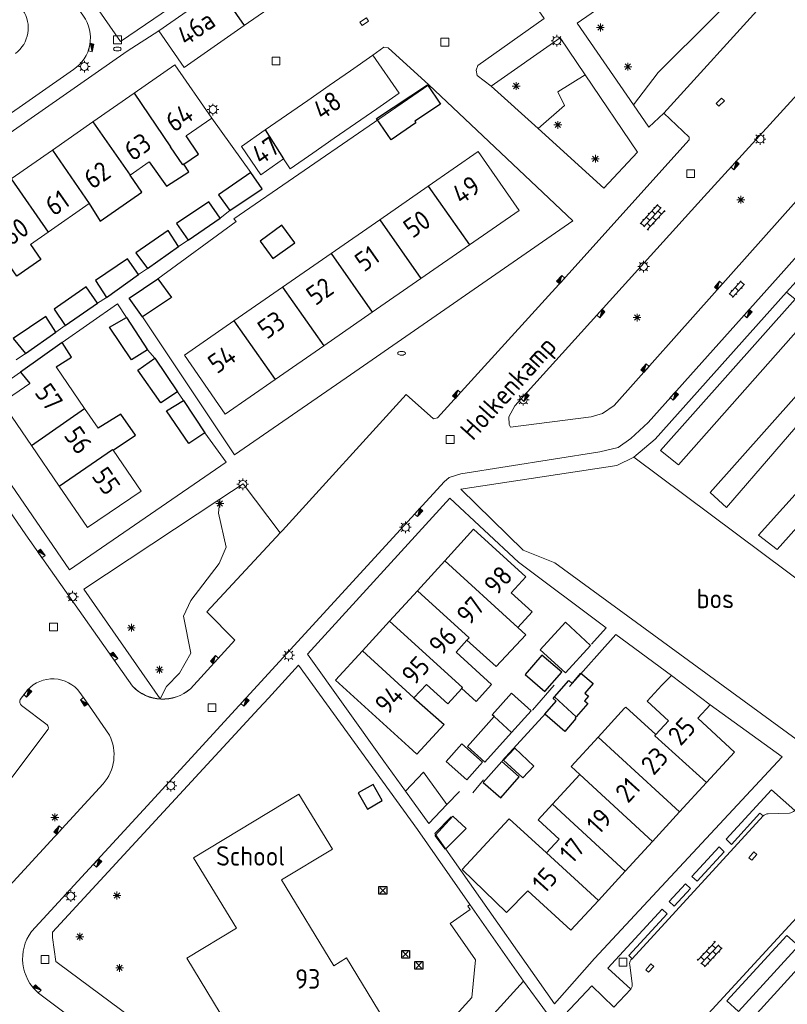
# Model space of a CAD drawing. Extents: x 168769 to 512904, y 516715 to 1559940.
# Tile 121 of 256: x 169708 to 169807, y 519818 to 519944. Entities that reach past the tile are written whole.
import ezdxf

# ---------------------------------------------------------------- set-up
doc = ezdxf.new("R2010")
doc.units = 0
doc.header["$MEASUREMENT"] = 0
doc.layers.get('0').update_dxf_attribs({"linetype": 'CONTINUOUS'})
for name, color, linetype, lineweight in [('B01_HOOFDGEBOUW', 10, 'CONTINUOUS', 0), ('B02_bijgebouw', 12, 'CONTINUOUS', 0), ('B07_scheidingsmuur', 14, 'CONTINUOUS', 25), ('Q21_LANTAARNPAAL', 7, 'CONTINUOUS', 18), ('Q23_kolk', 7, 'CONTINUOUS', 18), ('Q26_BOOM', 7, 'CONTINUOUS', 18), ('Q28_rioolput', 7, 'CONTINUOUS', 18), ('Q92_BRANDKRAAN', 7, 'CONTINUOUS', 0), ('Q97_TROTTOIRKOLK', 7, 'CONTINUOUS', 0), ('S02_symb_open_verh', 7, 'CONTINUOUS', 13), ('T51_CULTUURSCHEIDING', 3, 'CONTINUOUS', 0), ('V00_kant_verharding', 252, 'CONTINUOUS', 0)]:
    doc.layers.add(name, color=color, linetype=linetype, lineweight=lineweight)
for name, color, linetype in [('B11_dakrand_hoofdgebouw', 20, 'CONTINUOUS'), ('B14_dakrand_bijgebouw', 30, 'CONTINUOUS'), ('Q34_Speelwerktuig', 32, 'CONTINUOUS'), ('Z02_Huisnummer', 253, 'CONTINUOUS'), ('Z05_Cultuuraanduiding', 3, 'CONTINUOUS'), ('Z06_STRAATNAAM', 7, 'CONTINUOUS'), ('Z09_FUNCTIEAANDUIDING', 7, 'CONTINUOUS')]:
    doc.layers.add(name, color=color, linetype=linetype)
doc.styles.add('ISOCP', font='isocp.shx', dxfattribs={"height": 1.8})

# ---------------------------------------------------------------- blocks, each defined once
blk = doc.blocks.new('Q21')
at = {"color": 0}
for points in [[(-1.5, 0), (-1, 0)], [(-1.06, 1.06), (-0.71, 0.71)], [(0, 1.5), (0, 1)], [(1.06, 1.06), (0.71, 0.71)], [(1.5, 0), (1, 0)], [(-1.06, -1.06), (-0.71, -0.71)], [(0, -1.5), (0, -1)], [(1.06, -1.06), (0.71, -0.71)]]:
    blk.add_lwpolyline(points, dxfattribs=at)
blk.add_circle((0, 0), 1, dxfattribs=at)
blk = doc.blocks.new('Q26')
at = {"color": 0}
for p, q in [((-1, 0), (1, 0)), ((-0.7, 0.7), (0.7, -0.7)), ((0.7, 0.7), (-0.7, -0.7)), ((0, 1), (0, -1))]:
    blk.add_line(p, q, dxfattribs=at)
blk = doc.blocks.new('Q28')
at = {"color": 0}
blk.add_lwpolyline([(1, 1), (1, -1), (-1, -1), (-1, 1)], close=True, dxfattribs=at)
blk = doc.blocks.new('Q34')
at = {"color": 0}
for p, q in [((-0.7, 0.7), (0.7, -0.7)), ((0.7, 0.7), (-0.7, -0.7))]:
    blk.add_line(p, q, dxfattribs=at)
blk.add_lwpolyline([(1, 1), (1, -1), (-1, -1), (-1, 1)], close=True, dxfattribs=at)
blk = doc.blocks.new('Q23')
at = {"color": 0}
blk.add_lwpolyline([(0.99, -0.5), (-0.99, -0.5), (-0.99, 0.5), (0.99, 0.5), (0.99, -0.5)], dxfattribs=at)
blk = doc.blocks.new('Q97')
blk.add_hatch(color=256).paths.add_polyline_path([(-1, 1), (-1, 0), (1, 1)])
blk.add_line((1, 1), (-1, 0))
at = {"color": 0}
for points in [[(-1, 0), (-1, 1), (1, 1), (1, 0), (-1, 0)], [(0, 0.8), (0, 1)]]:
    blk.add_lwpolyline(points, dxfattribs=at)
blk = doc.blocks.new('Q92')
at = {"color": 0}
blk.add_ellipse((0, 0), major_axis=(-0.991, 0), ratio=0.499983, start_param=1.570796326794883, end_param=7.853981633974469, dxfattribs=at)
blk = doc.blocks.new('S024')
at = {"color": 0}
for p, q in [((0, 1.2), (6.7, 1.2)), ((0, 0), (6.7, 0)), ((0.2, 1.2), (0.2, 0)), ((1.25, 1.5), (1.25, 1.2)), ((1.25, 0), (1.25, -1.2)), ((2.3, 1.2), (2.3, 0)), ((3.35, 1.5), (3.35, 1.2)), ((3.35, 0), (3.35, -1.2)), ((4.4, 1.2), (4.4, 0)), ((5.45, 1.5), (5.45, 1.2)), ((5.45, 0), (5.45, -1.2)), ((6.5, 1.2), (6.5, 0)), ((0, -1.2), (6.7, -1.2)), ((0.2, -1.2), (0.2, -1.5)), ((2.3, -1.2), (2.3, -1.5)), ((4.4, -1.2), (4.4, -1.5)), ((6.5, -1.2), (6.5, -1.5))]:
    blk.add_line(p, q, dxfattribs=at)
blk = doc.blocks.new('S022')
at = {"color": 0}
for p, q in [((0.01, 1.15), (0.31, 1.15)), ((0.31, -2.3), (0.31, 2.3)), ((0.31, 2.1), (1.51, 2.1)), ((0.31, 0), (1.51, 0)), ((1.51, -2.3), (1.51, 2.3)), ((1.51, 1.05), (1.81, 1.05)), ((0.01, -1.15), (0.31, -1.15)), ((0.31, -2.1), (1.51, -2.1)), ((1.51, -1.05), (1.81, -1.05))]:
    blk.add_line(p, q, dxfattribs=at)

msp = doc.modelspace()

# ---------------------------------------------------------------- linework, layer by layer
at = {"layer": 'B01_HOOFDGEBOUW'}
for points in [[(169736.89, 519943.7), (169744.89, 519949.27), (169741.62, 519953.97), (169733.64, 519948.41)], [(169733.64, 519948.41), (169725.91, 519943.02)], [(169725.91, 519943.02), (169729.18, 519938.33), (169736.89, 519943.7)], [(169753.43, 519939.89), (169750.55, 519937.89)], [(169753.94, 519933.02), (169756.82, 519935.02), (169753.43, 519939.89)], [(169732.75, 519931.82), (169727.98, 519938.65), (169722.76, 519935.01)], [(169750.55, 519937.89), (169747.81, 519935.99)], [(169747.81, 519935.99), (169745.06, 519934.08)], [(169722.76, 519935.01), (169717.44, 519931.31)], [(169745.06, 519934.08), (169742.32, 519932.18)], [(169742.32, 519932.18), (169739.58, 519930.28)], [(169751.19, 519931.11), (169753.94, 519933.02)], [(169717.44, 519931.31), (169712.26, 519927.69)], [(169729.45, 519929.52), (169732.75, 519931.82)], [(169748.45, 519929.21), (169751.19, 519931.11)], [(169739.58, 519930.28), (169736.53, 519928.16), (169739.05, 519924.53), (169741.96, 519926.55)], [(169745.7, 519927.3), (169748.45, 519929.21)], [(169712.26, 519927.69), (169706.97, 519924.01)], [(169741.96, 519926.55), (169742.82, 519925.3), (169745.7, 519927.3)], [(169765.85, 519915.51), (169772.24, 519919.94), (169766.96, 519927.51), (169760.56, 519923.07)], [(169722.23, 519924.48), (169724.69, 519926.2)], [(169760.56, 519923.07), (169754.31, 519918.74)], [(169711.7, 519917.15), (169716.97, 519920.82)], [(169754.31, 519918.74), (169748.07, 519914.41)], [(169709.44, 519915.57), (169711.7, 519917.15)], [(169759.6, 519911.17), (169765.85, 519915.51)], [(169748.07, 519914.41), (169741.83, 519910.08)], [(169753.36, 519906.84), (169759.6, 519911.17)], [(169741.83, 519910.08), (169735.58, 519905.74)], [(169747.12, 519902.51), (169753.36, 519906.84)], [(169735.58, 519905.74), (169729.23, 519901.34), (169734.47, 519893.73), (169740.87, 519898.18)], [(169740.87, 519898.18), (169747.12, 519902.51)], [(169712.73, 519899.82), (169716.38, 519894.48)], [(169709.55, 519889.72), (169705.79, 519895.24), (169709.35, 519897.67)], [(169716.38, 519894.48), (169718.12, 519891.93)], [(169713.14, 519884.48), (169709.55, 519889.72)], [(169720.04, 519889.12), (169723.64, 519883.84), (169716.78, 519879.15), (169713.14, 519884.48)], [(169762.67, 519874.89), (169766.38, 519878.95), (169773.09, 519872.82), (169771.22, 519870.77), (169773.9, 519868.32), (169772.06, 519866.3)], [(169759.15, 519871.04), (169762.67, 519874.89)], [(169755.59, 519867.14), (169759.15, 519871.04)], [(169752.09, 519863.31), (169755.59, 519867.14)], [(169765.53, 519864.68), (169764.13, 519863.15)], [(169758.04, 519850.97), (169748.65, 519859.55), (169752.09, 519863.31)], [(169764.85, 519858.47), (169766.7, 519856.78), (169768.7, 519858.97), (169764.13, 519863.15)], [(169790.57, 519858.89), (169791.8, 519860.16)], [(169791.8, 519860.16), (169796.77, 519856.39)], [(169764.85, 519858.47), (169763.05, 519856.5), (169760.32, 519859), (169758.72, 519857.25)], [(169789.81, 519852.54), (169791.44, 519854.31), (169788.69, 519856.83), (169790.57, 519858.89)], [(169782.39, 519852.23), (169785.79, 519855.93)], [(169785.79, 519855.93), (169785.95, 519856.09), (169789.81, 519852.54)], [(169796.77, 519856.39), (169795.18, 519854.65)], [(169795.18, 519854.65), (169799.93, 519850.29), (169796.33, 519846.38)], [(169780.02, 519847.41), (169778.9, 519848.43), (169782.39, 519852.23)], [(169776.5, 519843.58), (169780.02, 519847.41)], [(169796.33, 519846.38), (169792.86, 519842.61)], [(169756.21, 519813.67), (169750.05, 519823.83), (169748.4, 519822.83), (169741.71, 519833.87), (169748.23, 519837.81), (169743.93, 519844.9), (169730.4, 519836.71), (169735.89, 519827.64), (169729.54, 519823.79), (169733.81, 519816.74), (169734.04, 519816.87)], [(169775.76, 519837.34), (169777.38, 519839.11), (169774.67, 519841.59), (169776.5, 519843.58)], [(169792.86, 519842.61), (169789.37, 519838.81)], [(169773.35, 519832.46), (169770.6, 519829.68), (169764.92, 519835.18), (169769.24, 519839.86)], [(169789.37, 519838.81), (169785.86, 519834.98)], [(169785.86, 519834.98), (169782.41, 519831.23)], [(169782.41, 519831.23), (169778.88, 519827.38), (169773.35, 519832.46)]]:
    msp.add_lwpolyline(points, dxfattribs=at)
at = {"layer": 'B02_bijgebouw'}
for points in [[(169757.62, 519845.28), (169759.94, 519847.71), (169762.95, 519843.54)], [(169762.95, 519843.54), (169760.63, 519841.11), (169757.62, 519845.28)], [(169772.79, 519820.86), (169764.73, 519811.96), (169764.5, 519812.18), (169764.83, 519812.54), (169762.48, 519814.66), (169766.15, 519818.72), (169766.63, 519823.57), (169763.35, 519828.25), (169765.93, 519830.06), (169765.63, 519830.5), (169765.89, 519830.68)], [(169772.79, 519820.86), (169765.89, 519830.68)]]:
    msp.add_lwpolyline(points, dxfattribs=at)
at = {"layer": 'B07_scheidingsmuur'}
for points in [[(169733.64, 519948.41), (169736.89, 519943.7)], [(169722.76, 519935.01), (169727.44, 519928.12)], [(169717.44, 519931.31), (169722.23, 519924.48)], [(169739.58, 519930.28), (169741.96, 519926.55)], [(169729.14, 519925.88), (169729.02, 519925.79), (169727.44, 519928.12)], [(169712.26, 519927.69), (169716.97, 519920.82)], [(169706.97, 519924.01), (169711.7, 519917.15)], [(169760.56, 519923.07), (169765.85, 519915.51)], [(169754.31, 519918.74), (169759.6, 519911.17)], [(169748.07, 519914.41), (169753.36, 519906.84)], [(169741.83, 519910.08), (169747.12, 519902.51)], [(169735.58, 519905.74), (169740.87, 519898.18)], [(169709.55, 519889.72), (169716.38, 519894.48)], [(169713.14, 519884.48), (169719.98, 519889.21)], [(169719.98, 519889.21), (169720.04, 519889.12)], [(169762.67, 519874.89), (169772.06, 519866.3)], [(169765.8, 519864.97), (169759.15, 519871.04)], [(169764.95, 519858.58), (169755.59, 519867.14)], [(169765.53, 519864.68), (169765.8, 519864.97)], [(169752.09, 519863.31), (169758.72, 519857.25)], [(169764.85, 519858.47), (169764.95, 519858.58)], [(169776.78, 519857.39), (169779.56, 519854.83)], [(169769.02, 519854.85), (169771.27, 519852.8)], [(169792.86, 519842.61), (169782.39, 519852.23)], [(169789.69, 519852.4), (169789.81, 519852.54)], [(169796.33, 519846.38), (169789.69, 519852.4)], [(169789.37, 519838.81), (169780.02, 519847.41)], [(169776.5, 519843.58), (169785.86, 519834.98)], [(169775.76, 519837.34), (169782.41, 519831.23)]]:
    msp.add_lwpolyline(points, dxfattribs=at)
at = {"layer": 'B11_dakrand_hoofdgebouw'}
for points in [[(169729.14, 519925.88), (169731.03, 519927.19), (169729.45, 519929.52)], [(169724.69, 519926.2), (169726.9, 519923.07), (169729.79, 519924.91), (169729.14, 519925.88)], [(169716.97, 519920.82), (169718.39, 519918.57), (169723.73, 519922.3), (169722.23, 519924.48)], [(169709.44, 519915.57), (169710.75, 519913.62), (169707.69, 519911.47), (169706.33, 519913.4)], [(169713.5, 519902.96), (169708.13, 519899.14)], [(169712.73, 519899.82), (169714.7, 519901.05), (169713.5, 519902.96)], [(169708.13, 519899.14), (169709.35, 519897.67)], [(169720.04, 519889.12), (169722.95, 519891.02), (169721.04, 519893.72), (169718.12, 519891.93)]]:
    msp.add_lwpolyline(points, dxfattribs=at)
at = {"layer": 'B11_dakrand_hoofdgebouw', "flags": 128}
for points in [[(169772.06, 519866.3), (169773.09, 519865.37), (169769.3, 519861.29), (169765.53, 519864.68)], [(169758.72, 519857.25), (169762.59, 519853.83), (169759.08, 519850.03), (169758.04, 519850.97)], [(169775.76, 519837.34), (169770.97, 519841.69), (169769.24, 519839.86)]]:
    msp.add_lwpolyline(points, dxfattribs=at)
at = {"layer": 'B14_dakrand_bijgebouw'}
for points in [[(169753.89, 519931.77), (169760.46, 519936.1), (169762.12, 519933.59), (169758.82, 519931.42), (169758.95, 519931.22), (169755.77, 519929.03), (169753.89, 519931.77)], [(169737.73, 519924.83), (169733.58, 519921.96), (169735.06, 519919.91)], [(169735.06, 519919.91), (169739.2, 519922.7), (169737.73, 519924.83)], [(169733.82, 519918.95), (169732.37, 519921.05), (169728.21, 519918.24), (169729.69, 519916.11)], [(169729.69, 519916.11), (169733.82, 519918.95)], [(169741.75, 519918.04), (169738.93, 519915.99), (169740.57, 519913.74), (169743.39, 519915.79), (169741.75, 519918.04)], [(169728.47, 519915.3), (169727.12, 519917.34), (169722.98, 519914.49), (169724.48, 519912.48)], [(169724.48, 519912.48), (169728.47, 519915.3)], [(169723.3, 519911.7), (169721.91, 519913.71), (169717.77, 519910.92), (169719.19, 519908.76)], [(169719.19, 519908.76), (169723.3, 519911.7)], [(169723.84, 519906.24), (169722.12, 519908.67), (169725.82, 519911.15)], [(169725.82, 519911.15), (169727.56, 519908.73), (169723.84, 519906.24)], [(169718.03, 519908.01), (169716.58, 519910.1), (169712.47, 519907.23), (169713.9, 519905.12)], [(169713.9, 519905.12), (169718.03, 519908.01)], [(169712.67, 519904.28), (169711.41, 519906.28), (169707.22, 519903.49), (169708.78, 519901.54)], [(169724.49, 519902.03), (169722.42, 519900.71), (169719.57, 519904.91), (169721.77, 519906.17)], [(169721.77, 519906.17), (169724.49, 519902.03)], [(169708.78, 519901.54), (169712.67, 519904.28)], [(169728.33, 519896.62), (169726.19, 519895.2), (169723.23, 519899.39), (169725.43, 519900.93)], [(169725.43, 519900.93), (169728.33, 519896.62)], [(169731.83, 519891.36), (169729.79, 519889.95), (169726.92, 519894.16), (169729.08, 519895.49)], [(169729.08, 519895.49), (169731.83, 519891.36)], [(169778.18, 519866.99), (169774.93, 519863.46), (169778.17, 519860.48), (169781.42, 519864.01), (169778.18, 519866.99)], [(169773, 519860.27), (169775.55, 519858.07), (169777.7, 519860.57), (169775.16, 519862.76), (169773, 519860.27)], [(169776.78, 519857.39), (169778.6, 519859.51), (169779.05, 519859.12), (169780.18, 519860.45), (169781.76, 519859.1), (169780.69, 519857.85), (169781.13, 519857.48), (169780.63, 519856.9), (169781.04, 519856.56), (169779.56, 519854.83)], [(169769.02, 519854.85), (169768.76, 519855.09), (169771.25, 519857.86), (169773.77, 519855.59)], [(169778.12, 519852.96), (169775.55, 519855.17), (169776.99, 519856.85), (169776.6, 519857.18), (169776.78, 519857.39)], [(169771.27, 519852.8), (169767.84, 519849), (169765.58, 519851.03), (169769.02, 519854.85)], [(169773.77, 519855.59), (169771.27, 519852.8)], [(169779.56, 519854.83), (169779.43, 519854.68), (169779.53, 519854.6), (169778.12, 519852.96)], [(169762.86, 519849.08), (169765.51, 519846.72), (169767.53, 519848.99), (169764.87, 519851.35), (169762.86, 519849.08)], [(169774.13, 519848.49), (169771.66, 519850.79), (169770.24, 519849.26), (169772.71, 519846.97), (169774.13, 519848.49)], [(169769.88, 519844.41), (169772.24, 519847.11), (169769.99, 519849.07), (169767.63, 519846.37), (169769.88, 519844.41)], [(169753.47, 519846.14), (169751.56, 519845.06), (169752.74, 519842.97), (169754.65, 519844.05), (169753.47, 519846.14)], [(169765.41, 519840.46), (169762.77, 519837.8), (169761.43, 519839.58), (169763.73, 519842.06), (169765.41, 519840.46)]]:
    msp.add_lwpolyline(points, dxfattribs=at)
at = {"layer": 'T51_CULTUURSCHEIDING'}
for points in [[(169804.12, 519951.63), (169790.09, 519937.65), (169786.93, 519933.53)], [(169774.68, 519930.46), (169778.05, 519933.41), (169777.2, 519935.19), (169780.7, 519937.39)], [(169813.36, 519868.51), (169786.96, 519888.22)], [(169733.75, 519882.8), (169733.58, 519881), (169734.56, 519876.62), (169733.68, 519874.53), (169730.02, 519869.8), (169729.08, 519867.76), (169730.02, 519863.03), (169728.57, 519860.42), (169726.91, 519858.71), (169726.09, 519857.13)]]:
    msp.add_lwpolyline(points, dxfattribs=at)
at = {"layer": 'V00_kant_verharding'}
for points in [[(169677.76, 520003.77), (169693.05, 519981.81), (169720.99, 519941.66), (169741.09, 519955.39)], [(169768.65, 519935.91), (169766.85, 519937.3), (169766.71, 519937.98), (169766.93, 519938.57), (169775.44, 519944.61), (169765.89, 519958.34), (169761.58, 519955.53)], [(169804.06, 519947.06), (169805.71, 519949.37), (169804.12, 519951.63), (169799.72, 519957.88), (169779.71, 519944.02), (169786.93, 519933.53), (169788.92, 519930.64), (169790.82, 519932.43)], [(169723.95, 519842.85), (169751.32, 519872.73), (169762.6, 519885.06), (169763.24, 519885.6), (169764.72, 519886.07), (169782.59, 519888.89), (169784.94, 519889.45), (169786.57, 519890.61), (169788.8, 519892.67), (169806.23, 519912.17), (169823.1, 519931.16), (169824.43, 519933.18), (169825.36, 519935.27), (169825.99, 519939.59), (169827.07, 519954.16)], [(169819.87, 519947.07), (169821.18, 519946.85), (169821.74, 519946.34), (169820.98, 519938.17), (169820.8, 519936.85), (169820.24, 519935.22), (169818.68, 519933.32), (169797.33, 519909.35), (169784.46, 519894.84), (169782.96, 519893.84), (169781.51, 519893.4), (169771.12, 519892.07), (169770.94, 519892.41), (169770.9, 519893.38), (169771.67, 519894.83), (169796, 519921.71), (169808.42, 519935.35), (169818.72, 519946.6), (169819.87, 519947.07)], [(169790.82, 519932.43), (169804.06, 519947.06)], [(169699.77, 519895.08), (169685.78, 519915.25), (169721.86, 519940.43), (169725.91, 519943.02)], [(169768.65, 519935.91), (169774.68, 519930.46), (169783.13, 519922.82), (169787.43, 519927.44), (169780.7, 519937.39), (169777.5, 519942.11), (169768.65, 519935.91)], [(169760.61, 519936.07), (169755.39, 519940.86), (169754.86, 519940.92), (169753.43, 519939.89)], [(169723.84, 519906.24), (169735.65, 519888.52), (169750.01, 519898.42), (169779.14, 519918.58), (169760.61, 519936.07)], [(169725.82, 519911.15), (169735.87, 519918.5), (169735.57, 519918.87), (169760.61, 519936.07)], [(169741.54, 519878.5), (169741.82, 519878.8), (169757.72, 519896.27), (169761.22, 519893.16), (169761.76, 519893.27), (169778.63, 519911.83), (169794.08, 519929.02), (169794.1, 519929.36), (169790.82, 519932.43)], [(169732.75, 519931.82), (169737.73, 519924.83)], [(169735.06, 519919.91), (169733.82, 519918.95)], [(169728.47, 519915.3), (169729.69, 519916.11)], [(169811.58, 519914.92), (169806.61, 519909.43)], [(169724.48, 519912.48), (169723.3, 519911.7)], [(169806.61, 519909.43), (169789.72, 519890.52), (169786.96, 519888.22), (169784.8, 519887.16), (169764.73, 519884.09), (169772.75, 519876.26)], [(169811.11, 519908), (169792.73, 519887.22), (169790.41, 519889.05), (169807.72, 519908.53), (169806.61, 519909.43)], [(169713.5, 519902.96), (169720.62, 519907.91), (169721.77, 519906.17)], [(169719.19, 519908.76), (169718.03, 519908.01)], [(169713.9, 519905.12), (169712.67, 519904.28)], [(169817.51, 519903.33), (169798.88, 519881.76), (169796.77, 519883.68), (169815.5, 519904.73)], [(169708.78, 519901.54), (169707.58, 519900.72)], [(169724.49, 519902.03), (169725.43, 519900.93)], [(169708.13, 519899.14), (169700.59, 519893.85), (169714.46, 519873.72), (169734.58, 519887.56), (169731.83, 519891.36)], [(169824.53, 519897.75), (169805.38, 519876.32), (169802.98, 519878.2), (169822.14, 519899.43)], [(169695.76, 519897.27), (169708.82, 519878.23)], [(169728.33, 519896.62), (169729.08, 519895.49)], [(169726.09, 519857.13), (169716.31, 519871.24), (169733.75, 519882.8), (169736.75, 519884.79), (169741.54, 519878.5)], [(169781.55, 519864.15), (169783.41, 519866.26), (169772.14, 519874.72), (169763.33, 519882.93), (169745.04, 519862.9), (169754.85, 519849.12)], [(169833.26, 519878.95), (169807.85, 519851.96), (169776.81, 519874.64), (169772.75, 519876.26)], [(169708.82, 519878.23), (169722.53, 519858.78)], [(169732.09, 519868.34), (169741.54, 519878.5)], [(169735.68, 519864.68), (169732.09, 519868.34)], [(169778.7, 519858.71), (169784.64, 519865.41), (169791.8, 519860.16)], [(169729.99, 519858.44), (169735.68, 519864.68)], [(169759.16, 519840.33), (169743.87, 519861.48), (169740.02, 519857.23), (169738.78, 519855.88), (169712.26, 519827.14), (169712.27, 519826.47), (169712.71, 519823.36), (169713.02, 519823.09), (169742.27, 519801.43), (169744.08, 519799.85), (169753.71, 519792.88), (169775.74, 519816.83), (169772.79, 519820.86)], [(169773.93, 519855.68), (169776.75, 519858.89)], [(169709.07, 519858.3), (169708.89, 519858.05), (169708.12, 519857.05)], [(169719.57, 519852.49), (169716.53, 519856.87), (169715.77, 519857.97)], [(169708.27, 519856.28), (169711.56, 519853.78)], [(169796.77, 519856.39), (169806.02, 519849.7), (169781.93, 519823.74), (169776.77, 519817.94), (169764.73, 519835.06), (169761.41, 519839.81), (169763.48, 519841.97)], [(169775.67, 519855.3), (169770.03, 519849.16)], [(169830.6, 519853.6), (169815.29, 519837.06), (169791.14, 519810.76)], [(169711.71, 519853.25), (169697.93, 519834.92)], [(169754.85, 519849.12), (169757.62, 519845.28)], [(169718.76, 519846.2), (169704.3, 519830.47)], [(169767.64, 519846.72), (169766.29, 519845.04)], [(169762.95, 519843.54), (169764.56, 519845.23)], [(169803.59, 519842.08), (169803.18, 519842.44), (169799.54, 519838.43), (169798.83, 519839.1), (169804.65, 519845.46), (169807.65, 519842.77)], [(169709.56, 519827.22), (169723.95, 519842.85)], [(169786.75, 519823.73), (169803.59, 519842.08)], [(169765.89, 519830.68), (169759.16, 519840.33)], [(169795.11, 519833.68), (169794.43, 519834.3), (169797.92, 519838.1), (169798.6, 519837.48), (169795.11, 519833.68)], [(169820.5, 519836.12), (169807.14, 519821.5), (169790.7, 519803.4), (169790.91, 519799.47), (169808, 519786.31), (169810.53, 519789.59)], [(169791.5, 519831.08), (169793.6, 519833.36), (169794.27, 519832.76), (169792.17, 519830.47), (169791.5, 519831.08)], [(169786.75, 519823.73), (169786.34, 519824.12), (169791.24, 519829.49), (169790.61, 519830.09), (169783.63, 519822.52), (169786.57, 519819.81)], [(169806.63, 519826.72), (169808.13, 519825.38), (169800.41, 519816.95), (169798.91, 519818.29), (169806.63, 519826.72)], [(169714.56, 519816.22), (169710.48, 519819.29)], [(169784.42, 519817.51), (169781.57, 519820.26), (169777.44, 519815.83), (169780.4, 519813.14)], [(169784.42, 519817.51), (169786.57, 519819.81)]]:
    msp.add_lwpolyline(points, dxfattribs=at)
for points in [[(169695.76, 519897.27), (169684.68, 519913.36, -0.406754), (169685.45, 519917.44), (169714.97, 519938.06, 0.421154), (169716.25, 519944.93), (169691.39, 519980.65)], [(169715.77, 519857.97, 0.467662), (169709.07, 519858.3)], [(169722.53, 519858.78, 0.408656), (169729.99, 519858.44)], [(169722.53, 519858.78, 0.399816), (169729.99, 519858.44)], [(169708.12, 519857.05, 0.347641), (169708.27, 519856.28)], [(169711.56, 519853.78, -0.280325), (169711.71, 519853.25)], [(169718.76, 519846.2, 0.305871), (169719.57, 519852.49)], [(169807.65, 519842.77, -0.157871), (169806.98, 519842.45), (169804.23, 519842.37, 0.168244), (169803.59, 519842.08)], [(169709.56, 519827.22, 0.39401), (169710.48, 519819.29)], [(169786.57, 519819.81, 0.212832), (169786.77, 519820.5), (169786.44, 519822.93, -0.193124), (169786.6, 519823.57), (169786.75, 519823.73)]]:
    msp.add_lwpolyline(points, format="xyb", dxfattribs=at)
msp.add_arc((169705.02, 519943.4), 4.12, 307.0158, 33.9566, dxfattribs=at)

# ---------------------------------------------------------------- block references
at = {"layer": 'Q21_LANTAARNPAAL', "xscale": 0.5, "yscale": 0.5}
for p in [(169777.08, 519941.76), (169716.36, 519938.44), (169732.88, 519932.91), (169803.2, 519929.11), (169788.22, 519912.72), (169772.77, 519895.59), (169736.72, 519884.73), (169757.62, 519879.2), (169714.84, 519870.26), (169742.61, 519862.74), (169727.47, 519845.97), (169714.61, 519831.77)]:
    msp.add_blockref('Q21', p, dxfattribs=at)
at = {"layer": 'Q23_kolk'}
for p, xscale, yscale, rotation in [((169752.32, 519944.21), 0.4999999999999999, 0.4999999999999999, 212.8180347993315), ((169798.08, 519933.85), 0.5, 0.5, 45.57872556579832), ((169802.27, 519836.92), 0.4999999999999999, 0.4999999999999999, 48.25812482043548), ((169789.01, 519822.52), 0.4999999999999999, 0.4999999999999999, 48.25812482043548)]:
    msp.add_blockref('Q23', p, dxfattribs=dict(at, xscale=xscale, yscale=yscale, rotation=rotation))
at = {"layer": 'Q26_BOOM', "xscale": 0.5, "yscale": 0.5}
for p in [(169782.68, 519943.45), (169786.21, 519938.42), (169771.85, 519935.93), (169777.2, 519930.93), (169782.03, 519926.58), (169800.73, 519921.31), (169787.39, 519906.16), (169733.76, 519882.25), (169722.4, 519866.28), (169726, 519860.89), (169712.56, 519841.9), (169720.55, 519831.86), (169715.78, 519826.56), (169720.88, 519822.54)]:
    msp.add_blockref('Q26', p, dxfattribs=at)
at = {"layer": 'Q28_rioolput', "xscale": 0.5, "yscale": 0.5}
for p in [(169720.62, 519941.87), (169762.69, 519941.57), (169740.99, 519939.16), (169794.28, 519924.65), (169763.37, 519890.49), (169712.39, 519866.39), (169732.77, 519856.01), (169711.31, 519823.62), (169785.59, 519823.28)]:
    msp.add_blockref('Q28', p, dxfattribs=at)
at = {"layer": 'Q34_Speelwerktuig', "xscale": 0.5, "yscale": 0.5}
for p in [(169754.71, 519832.51), (169757.64, 519824.3), (169759.34, 519822.88)]:
    msp.add_blockref('Q34', p, dxfattribs=at)
at = {"layer": 'Q92_BRANDKRAAN', "xscale": 0.5, "yscale": 0.5}
for p in [(169720.59, 519940.69), (169757.12, 519901.57)]:
    msp.add_blockref('Q92', p, dxfattribs=at)
at = {"layer": 'Q97_TROTTOIRKOLK'}
for p, xscale, yscale, rotation in [((169716.99, 519940.94), 0.5, 0.5, 257.4456245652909), ((169799.8, 519925.88), 0.4999999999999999, 0.4999999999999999, 227.7118233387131), ((169777.75, 519910.86), 0.5, 0.5, 47.77266913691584), ((169798.03, 519910.13), 0.5, 0.5, 48.32351299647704), ((169782.55, 519906.85), 0.4999999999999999, 0.4999999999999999, 227.8335086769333), ((169801.47, 519906.84), 0.5000000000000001, 0.5000000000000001, 228.2305193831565), ((169788.59, 519899.49), 0.5, 0.5, 48.41295825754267), ((169764.37, 519896.14), 0.5, 0.5, 47.77266913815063), ((169772.81, 519896.09), 0.4999999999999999, 0.4999999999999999, 227.8335086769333), ((169791.99, 519896.24), 0.5000000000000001, 0.5000000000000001, 228.2305193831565), ((169759.14, 519881.27), 0.5, 0.5, 227.529249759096), ((169710.61, 519875.69), 0.4999999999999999, 0.4999999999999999, 305.3911075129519), ((169719.94, 519862.46), 0.5, 0.5, 305.8041059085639), ((169733.26, 519862.02), 0.5, 0.5, 47.676183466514), ((169708.89, 519858.05), 0.4999999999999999, 0.4999999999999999, 228.229930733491), ((169716.53, 519856.87), 0.4999999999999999, 0.4999999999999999, 122.6265008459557), ((169736.82, 519856.9), 0.4999999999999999, 0.4999999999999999, 227.4683802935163), ((169713.15, 519840.09), 0.4999999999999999, 0.4999999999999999, 48.07680153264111), ((169717.88, 519836.19), 0.5, 0.5, 227.6509714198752), ((169710.08, 519819.67), 0.4999999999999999, 0.4999999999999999, 316.1268848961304)]:
    msp.add_blockref('Q97', p, dxfattribs=dict(at, xscale=xscale, yscale=yscale, rotation=rotation))
at = {"layer": 'S02_symb_open_verh'}
for name, p, xscale, yscale, rotation in [('S024', (169788.25, 519917.83), 0.5, 0.5, 47.84309441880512), ('S022', (169799.87, 519910.12), 0.4999999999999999, 0.4999999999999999, 318.3044018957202), ('S024', (169797.89, 519825.53), 0.4999999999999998, 0.4999999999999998, 226.8970871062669)]:
    msp.add_blockref(name, p, dxfattribs=dict(at, xscale=xscale, yscale=yscale, rotation=rotation))

# ---------------------------------------------------------------- texts
at = {"layer": 'Z02_Huisnummer', "style": 'ISOCP'}
for s, rotation, p in [('46a', 34.6901, (169729.39, 519940.99)), ('48', 34.7666, (169746.88, 519931.46)), ('64', 35, (169727.91, 519929.89)), ('63', 35, (169722.59, 519926.18)), ('47', 34.7666, (169739.01, 519925.7)), ('62', 35, (169717.4, 519922.56)), ('49', 35, (169764.77, 519920.61)), ('61', 35, (169712.44, 519919.11)), ('60', 35, (169706.9, 519915.29)), ('50', 35, (169758.52, 519916.27)), ('51', 35, (169752.28, 519911.94)), ('52', 35, (169746.04, 519907.61)), ('53', 35, (169739.79, 519903.28)), ('54', 34.8956, (169733.39, 519898.84)), ('57', 304.6245, (169709.87, 519896.54)), ('56', 304.6292, (169713.63, 519891.03)), ('55', 304.6292, (169717.21, 519885.79)), ('98', 47.7764, (169769.33, 519870.31)), ('97', 47.7764, (169765.81, 519866.47)), ('96', 47.7764, (169762.25, 519862.57)), ('95', 47.7764, (169758.75, 519858.74)), ('94', 47.7764, (169755.31, 519854.98)), ('25', 47.7764, (169792.98, 519850.96)), ('23', 47.7764, (169789.51, 519847.18)), ('21', 47.7722, (169786.22, 519843.6)), ('19', 47.7764, (169782.5, 519839.56)), ('17', 47.7764, (169779.05, 519835.81)), ('15', 47.7764, (169775.52, 519831.96))]:
    msp.add_text(s, height=2.5, rotation=rotation, dxfattribs=at).set_placement(p)
msp.add_text('93', height=2.5, dxfattribs=at).set_placement((169743.45, 519819.88))
at = {"layer": 'Z05_Cultuuraanduiding', "style": 'ISOCP'}
msp.add_text('bos', height=2.5, dxfattribs=at).set_placement((169795.04, 519868.79))
at = {"layer": 'Z06_STRAATNAAM', "style": 'ISOCP'}
msp.add_text('Holkenkamp', height=2.5, rotation=47.9964, dxfattribs=at).set_placement((169766.3, 519890.22))
at = {"layer": 'Z09_FUNCTIEAANDUIDING', "style": 'ISOCP'}
msp.add_text('School', height=2.5, dxfattribs=at).set_placement((169733.28, 519835.69))

doc.saveas('drawing.dxf')
